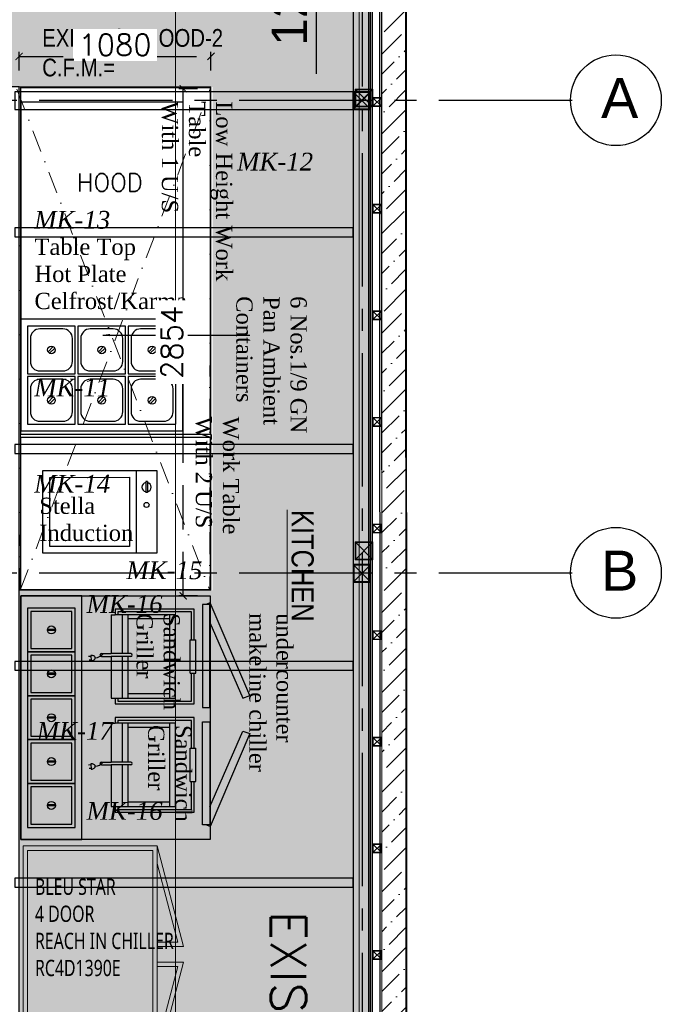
# Model space of a CAD drawing. Header units: inches. Extents: x -1008743 to -388065, y -1380311 to -642022.
# Tile 71 of 85: x -513954 to -510342, y -671836 to -666294. Entities that reach past the tile are written whole.
import ezdxf
from ezdxf.xclip import XClip

# ---------------------------------------------------------------- set-up
doc = ezdxf.new("R2010")
doc.units = ezdxf.units.IN
doc.header["$LTSCALE"] = 1000
doc.header["$MEASUREMENT"] = 0
doc.header["$XCLIPFRAME"] = 0
doc.header["$PDMODE"] = 35
for name, pattern in [('CENTER2', [1.125, 0.75, -0.125, 0.125, -0.125]), ('General Arrangement Plan$0$DASHDOT', [1, 0.5, -0.25, 0, -0.25]), ('General Arrangement Plan$1$.5', [2, 0.5, -0.5, 0.5, -0.5]), ('General Arrangement Plan$1$CORES & SETBACK$0$HIDDEN', [0.375, 0.25, -0.125]), ('General Arrangement Plan$1$DASHED', [0.75, 0.5, -0.25]), ('HIDDEN', [0.375, 0.25, -0.125])]:
    doc.linetypes.add(name, pattern=pattern)
for name, color, linetype in [('A-ANNO-DIMS-30', 7, 'Continuous'), ('General Arrangement Plan$1$Equipment', 5, 'Continuous'), ('General Arrangement Plan$1$Equipment Name', 7, 'Continuous'), ('IFF-35 HEAVY', 100, 'Continuous'), ('M-HVAC-INSULATION', 7, 'Continuous')]:
    doc.layers.add(name, color=color, linetype=linetype)
for name, color, linetype, lineweight in [('General Arrangement Plan$0$Exhaust Hood', 6, 'Continuous', 13), ('General Arrangement Plan$0$KITCHEN EQUIPMENT', 74, 'Continuous', 15), ('General Arrangement Plan$0$TEXT', 7, 'Continuous', 5), ('General Arrangement Plan$1$FURN', 252, 'Continuous', 5), ('General Arrangement Plan$1$MEI- EXISTING WALLS', 1, 'Continuous', 15), ('General Arrangement Plan$1$PLASTER', 252, 'Continuous', 13), ('General Arrangement Plan$1$TILES', 104, 'Continuous', 9), ('General Arrangement Plan$1$TXT', 6, 'Continuous', 20), ('General Arrangement Plan$1$Wall Hatch', 8, 'Continuous', 0), ('HVAC EXISTING DUCT', 26, 'Continuous', 15), ('MEI- EXISTING WALLS', 1, 'Continuous', 15)]:
    doc.layers.add(name, color=color, linetype=linetype, lineweight=lineweight)
doc.layers.add('General Arrangement Plan$1$MH- (Structural Elements)Strc-4', color=7, linetype='Continuous', lineweight=0, true_color=0xb85b00)
doc.layers.add('General Arrangement Plan$1$MS', color=7, linetype='Continuous', lineweight=0, true_color=0x3c5977)
doc.styles.add('ARIAL', font='arial.ttf')
doc.styles.add('C-ARIAL', font='arial.ttf')
doc.styles.add('General Arrangement Plan$1$Standard', font='ARIALN.TTF')
doc.styles.add('General Arrangement Plan$1$style12', font='BOOKOSI.TTF')
doc.styles.get("Standard").update_dxf_attribs({"font": 'txt.shx'})
doc.dimstyles.new('General Arrangement Plan$1$TFS-Dim', dxfattribs={"dimtxt": 120, "dimasz": 40, "dimexe": 25, "dimexo": 25, "dimgap": 4.5, "dimtad": 1, "dimdec": 0, "dimzin": 0, "dimdsep": 46, "dimtxsty": 'General Arrangement Plan$1$Standard', "dimblk": 'General Arrangement Plan$1$_ArchTick', "dimcen": 0.09, "dimdle": 2, "dimclrd": 256, "dimclre": 8, "dimadec": 0, "dimazin": 0, "dimtfac": 1, "dimtdec": 0, "dimtofl": 0, "dimtmove": 1, "dimatfit": 3, "dimfxl": 1, "dimtolj": 1, "dimtzin": 0, "dimlwd": -1, "dimlwe": -1, "dimarcsym": 0})
doc.dimstyles.new('S-50', dxfattribs={"dimtxt": 200, "dimasz": 150, "dimexe": 100, "dimexo": 100, "dimgap": 50, "dimtad": 1, "dimdec": 0, "dimzin": 0, "dimdsep": 46, "dimtxsty": 'ARIAL', "dimblk1": 'ARCHTICK', "dimblk2": 'ARCHTICK', "dimcen": 0.09, "dimdle": 100, "dimclrd": 8, "dimclre": 8, "dimclrt": 6, "dimadec": 0, "dimazin": 0, "dimtfac": 1, "dimtdec": 0, "dimtofl": 0, "dimtmove": 0, "dimatfit": 3, "dimfxl": 1, "dimtolj": 1, "dimtzin": 0, "dimlwd": -1, "dimarcsym": 0})
doc.dimstyles.new('TFS-Dim', dxfattribs={"dimtxt": 120, "dimasz": 40, "dimexe": 25, "dimexo": 25, "dimgap": 4.5, "dimtad": 1, "dimdec": 0, "dimzin": 0, "dimdsep": 46, "dimtxsty": 'Standard', "dimblk": 'ARCHTICK', "dimcen": 0.09, "dimdle": 2, "dimclrd": 256, "dimclre": 8, "dimadec": 0, "dimazin": 0, "dimtfac": 1, "dimtdec": 0, "dimtofl": 0, "dimtmove": 1, "dimatfit": 3, "dimfxl": 1, "dimtolj": 1, "dimtzin": 0, "dimlwd": -1, "dimlwe": -1, "dimarcsym": 0})

# ---------------------------------------------------------------- blocks, each defined once
blk = doc.blocks.new('General Arrangement Plan$1$A$C4b7a3b6c')
at = {"layer": 'General Arrangement Plan$1$Equipment'}
for p, q in [((75.5, 94.8), (94.8, 75.5)), ((81.2, 100.5), (100.5, 81.2))]:
    blk.add_line(p, q, dxfattribs=at)
blk.add_lwpolyline([(0, 0), (176, 0), (176, 176), (0, 176)], close=True, dxfattribs=at)
blk.add_lwpolyline([(45.6, 10.4), (130.4, 10.4, 0.414214), (165.6, 45.6), (165.6, 130.4, 0.414214), (130.4, 165.6), (45.6, 165.6, 0.414214), (10.4, 130.4), (10.4, 45.6, 0.414214)], format="xyb", close=True, dxfattribs=at)
blk.add_circle((88, 88), 14.2, dxfattribs=at)
blk = doc.blocks.new('General Arrangement Plan$1$A$Cf8de9f2a')
at = {"layer": 'General Arrangement Plan$1$Equipment'}
blk.add_lwpolyline([(0, 0), (412, 0), (412, 598), (0, 598)], close=True, dxfattribs=at)
for p in [(25, 397), (211, 397), (25, 211), (211, 211), (25, 25), (211, 25)]:
    blk.add_blockref('General Arrangement Plan$1$A$C4b7a3b6c', p, dxfattribs=at)
blk = doc.blocks.new('General Arrangement Plan$1$A$C10910577')
at = {"layer": 'General Arrangement Plan$1$Equipment'}
for p, q in [((-43.9, -379.5), (-81.4, -379.6)), ((-40.6, -379.5), (-81.4, -379.6)), ((-81.4, -385.6), (-81.4, -379.6)), ((-40.6, -385.5), (-81.4, -385.6)), ((-40.6, -385.5), (-40.6, -379.5))]:
    blk.add_line(p, q, dxfattribs=at)
at = {"layer": 'General Arrangement Plan$1$Equipment', "linetype": 'General Arrangement Plan$1$DASHED', "ltscale": 100}
for points in [[(0.4, -420), (-304.6, -420), (-305, 0), (0, 0)], [(-24.7, -320), (-279.7, -320), (-280, -25), (-25, -25)], [(0.4, -420), (-304.6, -420), (-304.7, -345), (0.3, -345)]]:
    blk.add_lwpolyline(points, close=True, dxfattribs=at)
at = {"layer": 'General Arrangement Plan$1$Equipment'}
blk.add_circle((-126.8, -382.6), 9.17, dxfattribs=at)
for start, end in [(10.1366, 169.9648), (190.1366, 349.9648)]:
    blk.add_arc((-61, -382.6), 17.1, start, end, dxfattribs=at)
blk = doc.blocks.new('General Arrangement Plan$1$A$Ca4fd5d77')
at = {"layer": 'General Arrangement Plan$1$Equipment'}
for p, q in [((79.1, 102.5), (79.1, 73.5)), ((82.9, 102.5), (82.9, 73.5))]:
    blk.add_line(p, q, dxfattribs=at)
for points in [[(0, 176), (0, 0), (162, 0), (162, 176)], [(12.5, 163.5), (12.5, 12.5), (149.5, 12.5), (149.5, 163.5)]]:
    blk.add_lwpolyline(points, close=True, dxfattribs=at)
blk.add_circle((81, 88), 14.7, dxfattribs=at)
blk = doc.blocks.new('General Arrangement Plan$1$A$C07404992')
at = {"layer": 'General Arrangement Plan$1$Equipment'}
for points in [[(98.3, 698.2), (377.7, 820.7), (368.5, 845.7), (25.6, 700), (31.4, 684.1)], [(778.7, 698.2), (499.3, 820.7), (508.5, 845.7), (851.4, 700), (845.5, 684.1)]]:
    blk.add_lwpolyline(points, dxfattribs=at)
for points in [[(900, 0), (0, 0), (0, 700), (900, 700)], [(412.2, 671.5), (412.2, 698.2), (31.4, 698.2), (31.4, 671.5)], [(464.8, 671.5), (464.8, 698.2), (845.5, 698.2), (845.5, 671.5)], [(0, 0), (900, 0), (900, 226), (0, 226)]]:
    blk.add_lwpolyline(points, close=True, dxfattribs=at)
for p in [(45, 25), (207, 25), (369, 25), (531, 25), (693, 25)]:
    blk.add_blockref('General Arrangement Plan$1$A$Ca4fd5d77', p, dxfattribs=at)
blk = doc.blocks.new('General Arrangement Plan$1$Roller Grill-Panini')
at = {"layer": 'General Arrangement Plan$1$Equipment'}
for p, q in [((-25.4, 378.6), (-25.4, 18.8)), ((113.4, 378.6), (-25.4, 378.6)), ((-12.7, 365.9), (-12.7, 31.5)), ((113.4, 365.9), (-12.7, 365.9)), ((113.4, 378.6), (113.4, 385)), ((265.8, 385), (113.4, 385)), ((113.4, 359.6), (113.4, 378.6)), ((265.8, 359.6), (113.4, 359.6)), ((265.8, 378.6), (265.8, 385)), ((404.6, 378.6), (265.8, 378.6)), ((265.8, 359.6), (265.8, 378.6)), ((391.9, 365.9), (265.8, 365.9)), ((391.9, 31.5), (391.9, 365.9)), ((404.6, 18.8), (404.6, 378.6)), ((0, 292.3), (0, 18.8)), ((379.2, 292.3), (0, 292.3)), ((379.2, 18.8), (379.2, 292.3)), ((379.2, 266.9), (0, 266.9)), ((19.2, 266.9), (19.2, 76.2)), ((359.5, 266.9), (359.5, 76.2)), ((176.8, 89.9), (176.8, 0)), ((189.5, 89.9), (189.5, 0)), ((0, 76.2), (176.8, 76.2)), ((0, 50.8), (176.8, 50.8)), ((189.5, 76.2), (379.2, 76.2)), ((189.5, 50.8), (379.2, 50.8)), ((-25.4, 18.8), (0, 18.8)), ((-12.7, 31.5), (0, 31.5)), ((0, 0), (0, 18.8)), ((0, 0), (176.8, 0)), ((379.2, 31.5), (391.9, 31.5)), ((379.2, 0), (379.2, 18.8)), ((379.2, 18.8), (404.6, 18.8)), ((176.8, -43.9), (176.8, 0)), ((189.5, -43.9), (189.5, 0)), ((189.5, 0), (379.2, 0)), ((185.2, -92), (209, -89.5)), ((189.3, -91.5), (190.4, -101.7)), ((205.7, -89.8), (206.7, -99.9))]:
    blk.add_line(p, q, dxfattribs=at)
at = {"layer": 'General Arrangement Plan$1$Equipment', "color": 254}
blk.add_line((113.4, 378.6), (-25.4, 378.6), dxfattribs=at)
at = {"layer": 'General Arrangement Plan$1$Equipment'}
for centre, radius, start, end in [((183.1, 89.9), 6.35, 0, 180), ((183.1, -43.9), 6.35, 180, 0), ((150.4, -72.1), 44.7, 0.5583, 53.148), ((215.7, -88.8), 30.6, 171.4524, 185.9458), ((206.3, -87.4), 21.1, 153.9791, 171.4524), ((200.1, -84.4), 14.3, 129.5196, 153.9791), ((195.9, -79.3), 7.68, 95.9458, 129.5196), ((195.9, -79.3), 7.68, 62.372, 95.9458), ((192.9, -85.1), 14.3, 37.9125, 62.372), ((187.5, -89.3), 21.1, 20.4392, 37.9125), ((178.6, -92.7), 30.6, 5.9458, 20.4392)]:
    blk.add_arc(centre, radius, start, end, dxfattribs=at)
blk = doc.blocks.new('General Arrangement Plan$1$_ArchTick')
at = {"color": 0, "linetype": 'ByBlock', "const_width": 0.15}
blk.add_lwpolyline([(-0.5, -0.5), (0.5, 0.5)], dxfattribs=at)
blk = doc.blocks.new('General Arrangement Plan$1$A$C0642dd72')
at = {"layer": 'General Arrangement Plan$1$MS', "ltscale": 10}
for p, q in [((14305.3, 10397), (14405.3, 10497)), ((14405.3, 10397), (14305.3, 10497)), ((14305.3, 7848.2), (14405.3, 7948.2)), ((14405.3, 7848.2), (14305.3, 7948.2))]:
    blk.add_line(p, q, dxfattribs=at)
for points in [[(14305.3, 10397), (14405.3, 10397), (14405.3, 10497), (14305.3, 10497)], [(14309.3, 10401), (14401.3, 10401), (14401.3, 10493), (14309.3, 10493)], [(14305.3, 7848.2), (14405.3, 7848.2), (14405.3, 7948.2), (14305.3, 7948.2)], [(14309.3, 7852.2), (14401.3, 7852.2), (14401.3, 7944.2), (14309.3, 7944.2)]]:
    blk.add_lwpolyline(points, close=True, dxfattribs=at)
blk = doc.blocks.new('*U464')
at = {"layer": 'General Arrangement Plan$1$TILES'}
h = blk.add_hatch(dxfattribs=at)
h.set_pattern_fill('ZIGZAG', color=256, scale=50, angle=45)
h.set_pattern_definition([(45, (0, 0), (1e-12, 8.838834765), [6.25, -6.25]), (135, (4.4194, 4.4194), (-8.838834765, 1e-12), [6.25, -6.25])])
h.paths.add_polyline_path([(98753.1, -853991.2), (98753.1, -854001.2), (105382.5, -854001.2), (105382.5, -853991.2)])
blk.add_lwpolyline([(105382.5, -854001.2), (105382.5, -853991.2), (98753.1, -853991.2), (98753.1, -854001.2)], close=True, dxfattribs=at)
blk = doc.blocks.new('*U465')
at = {"layer": 'General Arrangement Plan$1$PLASTER'}
h = blk.add_hatch(dxfattribs=at)
h.set_pattern_fill('AR-SAND', color=256, scale=5, angle=90)
h.set_pattern_definition([(172.5, (-726867.071, -969433.78), (-6.58963561, -7.03506592), [0, -7.6, 0, -8.5, 0, -8.125]), (142.5, (-726867.071, -969433.78), (-16.23489865, -3.72068755), [0, -4.1, 0, -6.85, 0, -2.625]), (102.5, (-726862.722, -969438.128), (-11.030161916, 10.990146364), [0, -2.5, 0, -9, 0, -11.75]), (92.5, (-726862.722, -969438.128), (-13.73131425, 7.52521082), [0, -1.25, 0, -5.9, 0, -6.75])])
h.paths.add_polyline_path([(119264.1, -848190.3), (119264.1, -848202.3), (127101.9, -848202.3), (127101.9, -848190.3)])
blk.add_lwpolyline([(127101.9, -848202.3), (127101.9, -848190.3), (119264.1, -848190.3), (119264.1, -848202.3)], close=True, dxfattribs=at)
blk = doc.blocks.new('General Arrangement Plan$1$A$C25013FFA')
at = {"layer": 'General Arrangement Plan$1$MS', "linetype": 'General Arrangement Plan$1$CORES & SETBACK$0$HIDDEN', "ltscale": 25}
for p, q in [((-9, 60), (35, 16)), ((35, 60), (-9, 16))]:
    blk.add_line(p, q, dxfattribs=at)
at = {"layer": 'General Arrangement Plan$1$MS', "ltscale": 25}
blk.add_lwpolyline([(-12, 13), (38, 13), (38, 63), (-12, 63)], close=True, dxfattribs=at)
blk.add_lwpolyline([(-12, 13), (38, 13), (38, 63), (-12, 63)], close=True, dxfattribs=at)
at = {"layer": 'General Arrangement Plan$1$MS', "linetype": 'General Arrangement Plan$1$.5', "ltscale": 25}
blk.add_lwpolyline([(-9, 16), (35, 16), (35, 60), (-9, 60)], close=True, dxfattribs=at)
blk = doc.blocks.new('_ArchTick')
at = {"color": 0, "linetype": 'ByBlock', "const_width": 0.15}
blk.add_lwpolyline([(-0.5, -0.5), (0.5, 0.5)], dxfattribs=at)
blk = doc.blocks.new('*D488')
at = {"layer": 'A-ANNO-DIMS-30', "linetype": 'HIDDEN'}
blk.add_line((-513959.3, -666500.5), (-512875.3, -666500.5), dxfattribs=at)
at = {"layer": 'A-ANNO-DIMS-30', "color": 8, "linetype": 'HIDDEN'}
for p, q in [((-513957.3, -666580.5), (-513957.3, -666475.5)), ((-512877.3, -666580.5), (-512877.3, -666475.5))]:
    blk.add_line(p, q, dxfattribs=at)
at = {"layer": 'Defpoints', "color": 0, "ltscale": 10}
for p in [(-512877.3, -666500.5), (-513957.3, -666673), (-512877.3, -666673)]:
    blk.add_point(p, dxfattribs=at)
at = {"layer": 'A-ANNO-DIMS-30', "ltscale": 10, "xscale": 40, "yscale": 40, "zscale": 40, "rotation": 180}
blk.add_blockref('_ArchTick', (-513957.3, -666500.5), dxfattribs=at)
at = {"layer": 'A-ANNO-DIMS-30', "ltscale": 10, "xscale": 40, "yscale": 40, "zscale": 40}
blk.add_blockref('_ArchTick', (-512877.3, -666500.5), dxfattribs=at)
at = {"layer": 'A-ANNO-DIMS-30', "color": 0, "ltscale": 10, "insert": (-513417.3, -666436), "char_height": 120, "attachment_point": 5, "bg_fill": 3, "box_fill_scale": 1.25, "bg_fill_color": 257, "bg_fill_transparency": 0}
blk.add_mtext('\\A1;1080', dxfattribs=at)
blk = doc.blocks.new('*D489')
at = {"layer": 'A-ANNO-DIMS-30', "color": 8, "linetype": 'HIDDEN'}
for p, q in [((-512953.4, -666682.7), (-513058.4, -666682.7)), ((-512953.4, -669536.9), (-513058.4, -669536.9))]:
    blk.add_line(p, q, dxfattribs=at)
at = {"layer": 'A-ANNO-DIMS-30', "linetype": 'HIDDEN'}
blk.add_line((-513033.4, -669538.9), (-513033.4, -666680.7), dxfattribs=at)
at = {"layer": 'Defpoints', "color": 0, "ltscale": 10}
for p in [(-513033.4, -666682.7), (-512881, -666682.7), (-512881, -669536.9)]:
    blk.add_point(p, dxfattribs=at)
at = {"layer": 'A-ANNO-DIMS-30', "ltscale": 10, "xscale": 40, "yscale": 40, "zscale": 40}
for p, rotation in [((-513033.4, -666682.7), 90), ((-513033.4, -669536.9), 270)]:
    blk.add_blockref('_ArchTick', p, dxfattribs=dict(at, rotation=rotation))
at = {"layer": 'A-ANNO-DIMS-30', "color": 0, "ltscale": 10, "insert": (-513097.9, -668109.8), "char_height": 120, "attachment_point": 5, "rotation": 90, "bg_fill": 3, "box_fill_scale": 1.25, "bg_fill_color": 257, "bg_fill_transparency": 0}
blk.add_mtext('\\A1;2854', dxfattribs=at)
blk = doc.blocks.new('*D532')
at = {"color": 8, "lineweight": -2, "ltscale": 10}
for p, q in [((-468379.2, -684455.2), (-468584.9, -684455.2)), ((-468379.2, -685694.8), (-468584.9, -685694.8))]:
    blk.add_line(p, q, dxfattribs=at)
at = {"color": 8, "ltscale": 10}
blk.add_line((-468484.9, -685544.8), (-468484.9, -684605.2), dxfattribs=at)
for points in [[(-468459.9, -684605.2), (-468509.9, -684605.2), (-468484.9, -684455.2)], [(-468509.9, -685544.8), (-468459.9, -685544.8), (-468484.9, -685694.8)]]:
    blk.add_solid(points, dxfattribs=at)
at = {"layer": 'Defpoints', "color": 0, "ltscale": 10}
for p in [(-468484.9, -684455.2), (-468279.2, -684455.2), (-468279.2, -685694.8)]:
    blk.add_point(p, dxfattribs=at)
at = {"color": 6, "ltscale": 10, "insert": (-468637, -685075), "char_height": 200, "attachment_point": 5, "rotation": 90, "style": 'ARIAL'}
blk.add_mtext('\\A1;1240', dxfattribs=at)
blk = doc.blocks.new('General Arrangement Plan')
at = {"layer": 'General Arrangement Plan$1$Wall Hatch', "true_color": 0xc7c8ca}
h = blk.add_hatch(dxfattribs=at)
h.set_pattern_fill('ANSI36', color=9, scale=25)
h.set_pattern_definition([(45, (0, 0), (42.09495, 154.34815), [198.4375, -39.6875, 0, -39.6875])])
h.paths.add_polyline_path([(12932.4, 14018.9), (12932.4, 13882.8), (14653.2, 13882.8), (14656, 4873.7), (14791.6, 4873.7), (14788.9, 14018.6)])
at = {"layer": 'General Arrangement Plan$0$Exhaust Hood', "linetype": 'General Arrangement Plan$0$DASHDOT', "ltscale": 0.25}
for p, q in [((12620.4, 8700), (13693.8, 11532.6)), ((12600.6, 11520.1), (13687.2, 8700))]:
    blk.add_line(p, q, dxfattribs=at)
blk.add_lwpolyline([(13690.1, 11528.8), (13687.2, 8700), (12620.4, 8700), (12623.4, 11528.8)], close=True, dxfattribs=at)
at = {"layer": 'General Arrangement Plan$0$KITCHEN EQUIPMENT'}
for points in [[(12636.1, 7261.1), (13391.1, 7261.1), (13391.1, 6041.1), (12636.1, 6041.1)], [(12661.1, 7236.1), (13366.1, 7236.1), (13366.1, 6066.1), (12661.1, 6066.1)]]:
    blk.add_lwpolyline(points, close=True, dxfattribs=at)
for points in [[(13391.1, 6695.1), (13539.6, 6695.1), (13391.1, 7261.1)], [(13391.1, 6720.1), (13507.2, 6720.1), (13391.1, 7162.6)], [(13391.1, 6607), (13539.6, 6607), (13391.1, 6041.1)], [(13391.1, 6582), (13507.2, 6582), (13391.1, 6139.5)]]:
    blk.add_lwpolyline(points, dxfattribs=at)
at = {"layer": 'General Arrangement Plan$1$Equipment'}
for points in [[(13690.2, 11528.7), (13690.1, 9577.2), (12623.3, 9577.3), (12623.4, 11528.8)], [(12623.4, 11447.2), (12623.4, 9597.1), (13537.8, 9597.1), (13537.8, 11447.2)], [(13690.2, 9561.1), (13690.2, 8702), (12623.4, 8702), (12623.4, 9561.1)]]:
    blk.add_lwpolyline(points, close=True, dxfattribs=at)
at = {"layer": 'General Arrangement Plan$1$FURN', "color": 252, "true_color": 0x939598}
for p, q in [((12613.9, 11532.6), (13693.8, 11532.6)), ((13693.8, 8700), (13693.8, 11532.6)), ((12613.9, 8700), (13693.8, 8700))]:
    blk.add_line(p, q, dxfattribs=at)
at = {"layer": 'General Arrangement Plan$1$MEI- EXISTING WALLS', "color": 18, "true_color": 0x000000}
for p, q in [((14791.5, 4871.9), (14791.5, 14018.6)), ((14656, 5036.9), (14656, 13882.8))]:
    blk.add_line(p, q, dxfattribs=at)
at = {"layer": 'General Arrangement Plan$1$MH- (Structural Elements)Strc-4'}
blk.add_lwpolyline([(12932.4, 14018.9), (12932.4, 13882.8), (14653.2, 13882.8), (14656, 4873.7), (14791.6, 4873.7), (14788.9, 14018.6), (12932.4, 14018.9)], dxfattribs=at)
at = {"layer": 'General Arrangement Plan$1$Equipment', "rotation": 270}
for name, p, xscale, yscale, zscale in [('General Arrangement Plan$1$A$Cf8de9f2a', (12623.4, 10225), 1.524003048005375, 1.524003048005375, 1.524003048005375), ('General Arrangement Plan$1$A$C07404992', (12623.4, 8668.7), 1.524003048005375, 1.524003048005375, 1.524003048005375), ('General Arrangement Plan$1$Roller Grill-Panini', (13131.3, 8562.4), 1.238709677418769, 1.238709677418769, 1.238709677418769), ('General Arrangement Plan$1$Roller Grill-Panini', (13131.3, 7952.4), 1.238709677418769, 1.238709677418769, 1.238709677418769)]:
    blk.add_blockref(name, p, dxfattribs=dict(at, xscale=xscale, yscale=yscale, zscale=zscale))
at = {"layer": 'General Arrangement Plan$1$Equipment', "ltscale": 5, "xscale": 1.524003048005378, "yscale": 1.524003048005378, "zscale": 1.524003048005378, "rotation": 90}
blk.add_blockref('General Arrangement Plan$1$A$C10910577', (12748.3, 9373.6), dxfattribs=at)
at = {"layer": 'General Arrangement Plan$1$MS', "ltscale": 10}
blk.add_blockref('General Arrangement Plan$1$A$C0642dd72', (200.7, 1023.9), dxfattribs=at)
at = {"layer": 'General Arrangement Plan$1$MS', "ltscale": 25, "rotation": 180}
for p in [(14643, 11485.7), (14643, 10885.7), (14643, 10285.7), (14643, 9685.7), (14643, 9085.7), (14643, 8485.7), (14643, 7885.7), (14643, 7285.7), (14643, 6685.7)]:
    blk.add_blockref('General Arrangement Plan$1$A$C25013FFA', p, dxfattribs=at)
at = {"layer": 'General Arrangement Plan$1$PLASTER', "xscale": -1, "rotation": 90}
blk.add_blockref('*U465', (-833599.4, 131924.6), dxfattribs=at)
at = {"layer": 'General Arrangement Plan$1$TILES', "rotation": 269.9999999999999}
blk.add_blockref('*U464', (868582.2, 111413.5), dxfattribs=at)
at = {"layer": 'General Arrangement Plan$0$TEXT', "color": 1, "char_height": 100, "attachment_point": 7, "style": 'General Arrangement Plan$1$Standard'}
for s, insert in [('{\\fTimes New Roman|b0|i1|c0|p18;MK-12}', (13841, 11062.4)), ('{\\fTimes New Roman|b0|i1|c0|p18;MK-13}', (12699, 10733.6)), ('{\\fTimes New Roman|b0|i1|c0|p18;MK-11}', (12699, 9791.1)), ('{\\fTimes New Roman|b0|i1|c0|p18;MK-14}', (12699, 9249.4)), ('{\\fTimes New Roman|b0|i1|c0|p18;MK-15}', (13218, 8761.2)), ('{\\fTimes New Roman|b0|i1|c0|p18;MK-16}', (12993.9, 8571.3)), ('{\\fTimes New Roman|b0|i1|c0|p18;MK-17}', (12713.6, 7858.8)), ('{\\fTimes New Roman|b0|i1|c0|p18;MK-16}', (12993.9, 7406.7))]:
    blk.add_mtext(s, dxfattribs=dict(at, insert=insert))
at = {"layer": 'General Arrangement Plan$1$Equipment Name', "color": 0, "char_height": 91.44, "rotation": 270, "style": 'General Arrangement Plan$1$style12'}
for s, insert, width, attachment_point in [('\\A1;Low Height Work Table\\PWith 1 U/S', (13813.9, 11451.8), 1065.489, 1), ('\\A1;\\pxql;6 Nos.1/9 GN Pan Ambient Containers', (14233.2, 10355.3), 915.533, 1), ('\\A1;Work Table\\PWith 2 U/S', (13852.5, 9678), 1065.489, 1), ('\\pxql;Sandwich \\PGriller', (13273.5, 8571.3), 1163.721, 7), ('\\pxql;undercounter makeline chiller', (13908.7, 8571.3), 1163.721, 7), ('\\pxql;Sandwich \\PGriller', (13338.7, 7941.8), 1163.721, 7)]:
    blk.add_mtext(s, dxfattribs=dict(at, insert=insert, width=width, attachment_point=attachment_point))
at = {"layer": 'General Arrangement Plan$1$Equipment Name', "color": 0, "char_height": 91.44, "attachment_point": 1, "style": 'General Arrangement Plan$1$style12'}
for s, insert, width in [('\\A1;Table Top \\PHot Plate\\PCelfrost/Karma', (12700.3, 10679), 1065.489), ('\\pxql;Stella \\PInduction', (12727.4, 9221.4), 1255.562), ('{\\fMicrosoft YaHei UI|b0|i0|c0|p34;\\W0.75;BLEU STAR \\P4 DOOR \\PREACH IN CHILLER \\PRC4D1390E}', (12703.2, 7077.5), 1255.562)]:
    blk.add_mtext(s, dxfattribs=dict(at, insert=insert, width=width))
at = {"layer": 'General Arrangement Plan$1$TXT', "color": 6, "ltscale": 0.25, "insert": (12743.9, 11858.8), "char_height": 100, "width": 1022.292, "attachment_point": 1, "style": 'General Arrangement Plan$1$Standard'}
blk.add_mtext('EXHAUST HOOD-2\\PC.F.M.=', dxfattribs=at)
at = {"layer": 'General Arrangement Plan$1$TXT', "insert": (14209.1, 8838), "char_height": 125, "width": 2265.161, "attachment_point": 5, "rotation": 270, "style": 'General Arrangement Plan$1$Standard'}
blk.add_mtext('{\\LKITCHEN}', dxfattribs=at)
at = {"layer": 'General Arrangement Plan$1$Equipment Name'}
blk.add_leader([(13085.6, 10136.6), (13911.9, 10136.6)], dimstyle='General Arrangement Plan$1$TFS-Dim', override={"dimgap": 5, "dimtad": 0}, dxfattribs=at)
blk = doc.blocks.new('latout')
at = {"color": 252, "linetype": 'CENTER2'}
for p, q in [((-50, 13525.7), (-50, -289.9)), ((1132.6, 10447), (-14586.6, 10447)), ((1132.6, 7787.2), (-4568.3, 7787.2))]:
    blk.add_line(p, q, dxfattribs=at)
at = {"ltscale": 10}
for p, q in [((47.2, 13009.6), (50, 3850.6)), ((197.2, 13009.7), (200, 3850.6)), ((-100, 10397), (0, 10497)), ((0, 10397), (-100, 10497)), ((-100, 7737.2), (0, 7837.2)), ((0, 7737.2), (-100, 7837.2))]:
    blk.add_line(p, q, dxfattribs=at)
at = {"color": 3, "ltscale": 10}
for points in [[(0, 10497), (0, 11636.5), (-100, 11636.5), (-100, 10497)], [(-2004.6, 10397), (-100, 10397), (-100, 10497), (-2004.6, 10497)], [(0, 7837.2), (0, 10397), (-100, 10397), (-100, 7837.2)], [(0, 3898.8), (0, 7737.2), (-100, 7737.2), (-100, 3898.8)]]:
    blk.add_lwpolyline(points, close=True, dxfattribs=at)
at = {"color": 4, "ltscale": 10}
for points in [[(-100, 10397), (0, 10397), (0, 10497), (-100, 10497)], [(-96, 10401), (-4, 10401), (-4, 10493), (-96, 10493)], [(-100, 7737.2), (0, 7737.2), (0, 7837.2), (-100, 7837.2)], [(-96, 7741.2), (-4, 7741.2), (-4, 7833.2), (-96, 7833.2)]]:
    blk.add_lwpolyline(points, close=True, dxfattribs=at)
at = {"color": 30, "ltscale": 10}
for points in [[(-2004.6, 9680.8), (-100.3, 9680.8), (-100.3, 9730.8), (-2004.6, 9730.8)], [(-2004.6, 8460.8), (-100.3, 8460.8), (-100.3, 8510.8), (-2004.6, 8510.8)], [(-2004.6, 7240.8), (-100.3, 7240.8), (-100.3, 7290.8), (-2004.6, 7290.8)], [(-2004.6, 6020.8), (-100.3, 6020.8), (-100.3, 6070.8), (-2004.6, 6070.8)]]:
    blk.add_lwpolyline(points, close=True, dxfattribs=at)
for centre in [(1379.4, 10449.2), (1379.4, 7789.4)]:
    blk.add_circle(centre, 255.6)
at = {"layer": 'MEI- EXISTING WALLS', "color": 18, "true_color": 0x000000}
blk.add_line((50, 4013.8), (50, 12859.7), dxfattribs=at)
at = {"color": 3, "style": 'C-ARIAL'}
for s, p in [('A', (1295.7, 10349)), ('B', (1295.7, 7689.2))]:
    blk.add_text(s, height=225, dxfattribs=at).set_placement(p)
at = {"ltscale": 10}
dim = blk.add_linear_dim(base=(-305.708, 11686.5456), p1=(-100, 10446.9597), p2=(-100, 11686.5456), angle=90, dimstyle='S-50', dxfattribs=at)
dim.commit()
dim.dimension.update_dxf_attribs({"geometry": '*D532', "text_midpoint": (-457.8226, 11066.7526), "insert": (468179.18, 696141.7493)})

msp = doc.modelspace()

# ---------------------------------------------------------------- hatches: boundary and pattern name
at = {"layer": 'M-HVAC-INSULATION'}
h = msp.add_hatch(dxfattribs=at)
h.set_pattern_fill('DOTS', scale=50)
h.set_pattern_definition([(0, (-496533, -668672.15), (39.6875, 79.375), [0, -79.375])])
h.paths.add_polyline_path([(-513397.7, -664590), (-513397.7, -665814), (-515785, -665813.6), (-515785, -664589.6)])
h.paths.add_polyline_path([(-513946.8, -669505.6), (-513946.8, -666673), (-512866.8, -666673), (-512866.8, -669505.6)])
edge = h.paths.add_edge_path()
edge.add_line((-520586.8, -666673), (-521351.3, -666673))
edge.add_line((-521351.3, -666673), (-521351.3, -665473))
edge.add_line((-521351.3, -665473), (-519801.3, -665473))
edge.add_line((-519801.3, -665473), (-519801.3, -666673))
edge.add_line((-519801.3, -666673), (-513957.3, -666673))
edge.add_line((-513957.3, -666673), (-513957.3, -672249.4))
edge.add_line((-513957.3, -672249.4), (-511990.2, -672249.4))
edge.add_line((-511990.2, -672249.4), (-511990.2, -665468.9))
edge.add_arc((-511992.2, -665468.9), 2, 0, 90)
edge.add_line((-511992.2, -665466.9), (-513330.6, -665466.9))
edge.add_line((-513330.6, -665466.9), (-513330.6, -664553.9))
edge.add_line((-513330.6, -664553.9), (-522160.4, -664553.9))
edge.add_line((-522160.4, -664553.9), (-522161.8, -666673))
edge.add_line((-522161.8, -666673), (-520586.8, -666673))

# ---------------------------------------------------------------- linework, layer by layer
at = {"layer": 'IFF-35 HEAVY', "ltscale": 100}
msp.add_lwpolyline([(-513957.3, -672249.4), (-513957.3, -666673), (-522161.8, -666673), (-522160.4, -664553.9), (-513330.6, -664553.9), (-513330.6, -665466.9), (-511992.2, -665466.9, -0.414214), (-511990.2, -665468.9), (-511990.2, -672249.4), (-513957.3, -672249.4)], format="xyb", dxfattribs=at)

# ---------------------------------------------------------------- next in the draw order: block references
at = {"color": 7}
ref = msp.add_blockref('General Arrangement Plan', (-526571.1, -678205.6), dxfattribs=at)
XClip(ref).set_block_clipping_path([(48.7190010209, -107.5186207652), (15251.6043912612, 15253.5715002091)])

# ---------------------------------------------------------------- next in the draw order: linework, layer by layer
at = {"layer": 'HVAC EXISTING DUCT', "linetype": 'Continuous', "ltscale": 4}
msp.add_lwpolyline([(-513076.1, -665245.1), (-513076.1, -673282.6), (-512042.7, -673282.6), (-512042.7, -665245.1)], close=True, dxfattribs=at)

# ---------------------------------------------------------------- next in the draw order: texts
at = {"layer": 'A-ANNO-DIMS-30', "color": 7, "insert": (-513633.2, -667160.6), "char_height": 100, "width": 338.381, "attachment_point": 1, "bg_fill": 3, "box_fill_scale": 1.5, "bg_fill_color": 256, "bg_fill_transparency": 0}
msp.add_mtext('HOOD', dxfattribs=at)
at = {"layer": 'HVAC EXISTING DUCT', "linetype": 'Continuous', "ltscale": 4}
msp.add_text('EXISITING DUCT', height=200, rotation=270, dxfattribs=at).set_placement((-512540.9, -671310.2))

# ---------------------------------------------------------------- next in the draw order: dimensions: what is measured, and where the dimension line sits
at = {"layer": 'A-ANNO-DIMS-30', "color": 7}
dim = msp.add_linear_dim(base=(-512877.3, -666500.5), p1=(-513957.3, -666673), p2=(-512877.3, -666673), dimstyle='TFS-Dim', override={"dimfxl": 80, "dimfxlon": 1, "dimtfill": 1, "dimarcsym": 1}, dxfattribs=at)
dim.commit()
dim.dimension.update_dxf_attribs({"geometry": '*D488', "text_midpoint": (-513417.3, -666436)})

# ---------------------------------------------------------------- next in the draw order: dimensions: what is measured, and where the dimension line sits
dim = msp.add_linear_dim(base=(-513033.4, -666682.7), p1=(-512881, -669536.9), p2=(-512881, -666682.7), angle=90, dimstyle='TFS-Dim', override={"dimfxl": 80, "dimfxlon": 1, "dimtfill": 1, "dimarcsym": 1}, dxfattribs=at)
dim.commit()
dim.dimension.update_dxf_attribs({"geometry": '*D489', "text_midpoint": (-513097.9, -668109.8)})

# ---------------------------------------------------------------- next in the draw order: block references
at = {"ltscale": 10}
msp.add_blockref('latout', (-511976.8, -677196.7), dxfattribs=at)

doc.saveas('drawing.dxf')
